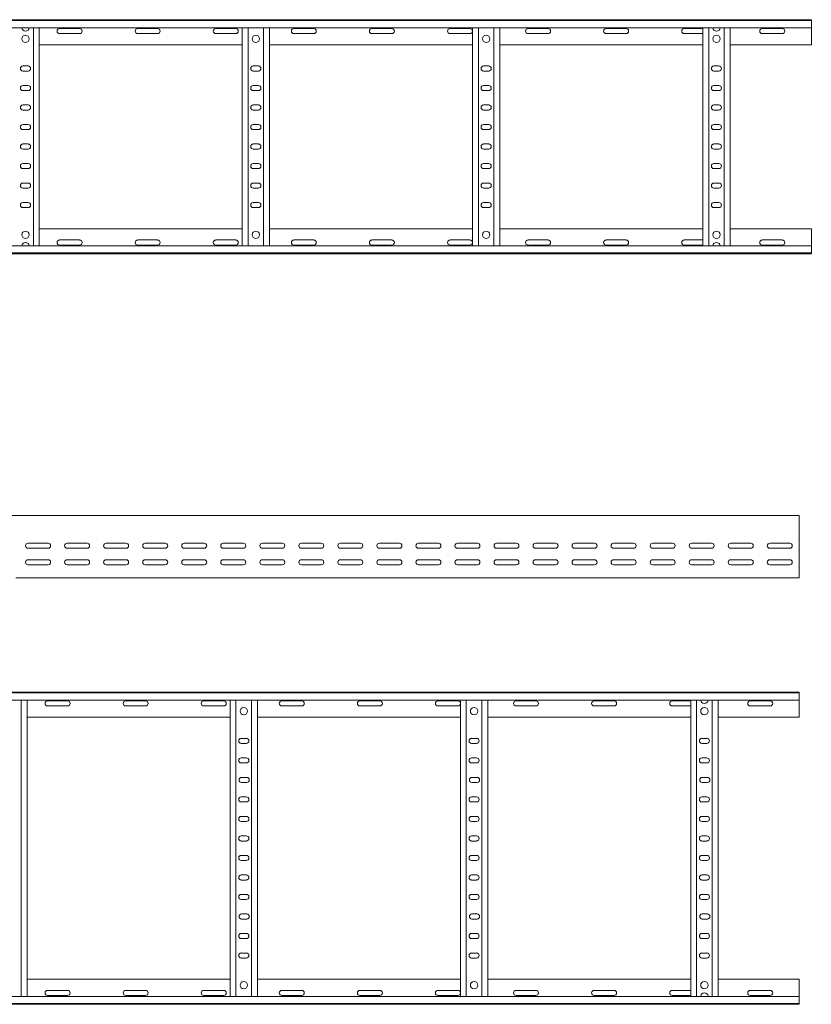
# Model space of a CAD drawing. Header units: millimetres. Extents: x -587 to 3650, y -4791 to -106.
# Tile 10 of 11: x 2571 to 3585, y -2365 to -1104. Entities that reach past the tile are written whole.
import ezdxf

# ---------------------------------------------------------------- set-up
doc = ezdxf.new("R2010")
doc.units = ezdxf.units.MM

msp = doc.modelspace()

# ---------------------------------------------------------------- linework, layer by layer
at = {"color": 7, "linetype": 'Continuous', "lineweight": 15}
for p, q in [((638.2, -1103.7), (3585.3, -1103.7)), ((3585.3, -1104.8), (638.3, -1104.8)), ((3585.3, -1103.7), (3585.3, -1104.8)), ((3585.3, -1104.8), (3585.3, -1113.9)), ((638.3, -1113.9), (3585.3, -1113.9)), ((2588.8, -1393.4), (2588.8, -1113.9)), ((2596.3, -1393.4), (2596.3, -1113.9)), ((2648, -1114.9), (2622.5, -1114.9)), ((2622.5, -1121.4), (2648, -1121.4)), ((2748, -1114.9), (2722.5, -1114.9)), ((2722.5, -1121.4), (2748, -1121.4)), ((2848, -1114.9), (2822.5, -1114.9)), ((2822.5, -1121.4), (2848, -1121.4)), ((2856.3, -1393.4), (2856.3, -1113.9)), ((2863.8, -1393.4), (2863.8, -1113.9)), ((2883.8, -1393.4), (2883.8, -1113.9)), ((2891.3, -1393.4), (2891.3, -1113.9)), ((2948, -1114.9), (2922.5, -1114.9)), ((2922.5, -1121.4), (2948, -1121.4)), ((3048, -1114.9), (3022.5, -1114.9)), ((3022.5, -1121.4), (3048, -1121.4)), ((3148, -1114.9), (3122.5, -1114.9)), ((3122.5, -1121.4), (3148, -1121.4)), ((3151.3, -1393.4), (3151.3, -1113.9)), ((3158.8, -1393.4), (3158.8, -1113.9)), ((3178.8, -1393.4), (3178.8, -1113.9)), ((3186.3, -1393.4), (3186.3, -1113.9)), ((3248, -1114.9), (3222.5, -1114.9)), ((3222.5, -1121.4), (3248, -1121.4)), ((3348, -1114.9), (3322.5, -1114.9)), ((3322.5, -1121.4), (3348, -1121.4)), ((3446.3, -1114.9), (3422.5, -1114.9)), ((3422.5, -1121.4), (3446.3, -1121.4)), ((3446.3, -1393.4), (3446.3, -1113.9)), ((3453.8, -1393.4), (3453.8, -1113.9)), ((3473.8, -1393.4), (3473.8, -1113.9)), ((3481.3, -1393.4), (3481.3, -1113.9)), ((3548, -1114.9), (3522.5, -1114.9)), ((3522.5, -1121.4), (3548, -1121.4)), ((3585.3, -1113.9), (3585.3, -1135.7)), ((2596.3, -1135.7), (2856.3, -1135.7)), ((2891.3, -1135.7), (3151.3, -1135.7)), ((3186.3, -1135.7), (3446.3, -1135.7)), ((3481.3, -1135.7), (3585.3, -1135.7)), ((2582, -1162.9), (2575.5, -1162.9)), ((2575.5, -1169.4), (2582, -1169.4)), ((2877, -1162.9), (2870.5, -1162.9)), ((2870.5, -1169.4), (2877, -1169.4)), ((3172, -1162.9), (3165.5, -1162.9)), ((3165.5, -1169.4), (3172, -1169.4)), ((3467, -1162.9), (3460.5, -1162.9)), ((3460.5, -1169.4), (3467, -1169.4)), ((2582, -1187.9), (2575.5, -1187.9)), ((2575.5, -1194.4), (2582, -1194.4)), ((2877, -1187.9), (2870.5, -1187.9)), ((2870.5, -1194.4), (2877, -1194.4)), ((3172, -1187.9), (3165.5, -1187.9)), ((3165.5, -1194.4), (3172, -1194.4)), ((3467, -1187.9), (3460.5, -1187.9)), ((3460.5, -1194.4), (3467, -1194.4)), ((2582, -1212.9), (2575.5, -1212.9)), ((2575.5, -1219.4), (2582, -1219.4)), ((2877, -1212.9), (2870.5, -1212.9)), ((2870.5, -1219.4), (2877, -1219.4)), ((3172, -1212.9), (3165.5, -1212.9)), ((3165.5, -1219.4), (3172, -1219.4)), ((3467, -1212.9), (3460.5, -1212.9)), ((3460.5, -1219.4), (3467, -1219.4)), ((2582, -1237.9), (2575.5, -1237.9)), ((2575.5, -1244.4), (2582, -1244.4)), ((2877, -1237.9), (2870.5, -1237.9)), ((2870.5, -1244.4), (2877, -1244.4)), ((3172, -1237.9), (3165.5, -1237.9)), ((3165.5, -1244.4), (3172, -1244.4)), ((3467, -1237.9), (3460.5, -1237.9)), ((3460.5, -1244.4), (3467, -1244.4)), ((2582, -1262.9), (2575.5, -1262.9)), ((2575.5, -1269.4), (2582, -1269.4)), ((2877, -1262.9), (2870.5, -1262.9)), ((2870.5, -1269.4), (2877, -1269.4)), ((3172, -1262.9), (3165.5, -1262.9)), ((3165.5, -1269.4), (3172, -1269.4)), ((3467, -1262.9), (3460.5, -1262.9)), ((3460.5, -1269.4), (3467, -1269.4)), ((2582, -1287.9), (2575.5, -1287.9)), ((2575.5, -1294.4), (2582, -1294.4)), ((2877, -1287.9), (2870.5, -1287.9)), ((2870.5, -1294.4), (2877, -1294.4)), ((3172, -1287.9), (3165.5, -1287.9)), ((3165.5, -1294.4), (3172, -1294.4)), ((3467, -1287.9), (3460.5, -1287.9)), ((3460.5, -1294.4), (3467, -1294.4)), ((2582, -1312.9), (2575.5, -1312.9)), ((2575.5, -1319.4), (2582, -1319.4)), ((2877, -1312.9), (2870.5, -1312.9)), ((2870.5, -1319.4), (2877, -1319.4)), ((3172, -1312.9), (3165.5, -1312.9)), ((3165.5, -1319.4), (3172, -1319.4)), ((3467, -1312.9), (3460.5, -1312.9)), ((3460.5, -1319.4), (3467, -1319.4)), ((2582, -1337.9), (2575.5, -1337.9)), ((2575.5, -1344.4), (2582, -1344.4)), ((2877, -1337.9), (2870.5, -1337.9)), ((2870.5, -1344.4), (2877, -1344.4)), ((3172, -1337.9), (3165.5, -1337.9)), ((3165.5, -1344.4), (3172, -1344.4)), ((3467, -1337.9), (3460.5, -1337.9)), ((3460.5, -1344.4), (3467, -1344.4)), ((2596.3, -1371.7), (2856.3, -1371.7)), ((2891.3, -1371.7), (3151.3, -1371.7)), ((3186.3, -1371.7), (3446.3, -1371.7)), ((3481.3, -1371.7), (3585.3, -1371.7)), ((3585.3, -1393.4), (3585.3, -1371.7)), ((2622.5, -1385.9), (2648, -1385.9)), ((2722.5, -1385.9), (2748, -1385.9)), ((2822.5, -1385.9), (2848, -1385.9)), ((2922.5, -1385.9), (2948, -1385.9)), ((3022.5, -1385.9), (3048, -1385.9)), ((3122.5, -1385.9), (3148, -1385.9)), ((3222.5, -1385.9), (3248, -1385.9)), ((3322.5, -1385.9), (3348, -1385.9)), ((3422.5, -1385.9), (3446.3, -1385.9)), ((3522.5, -1385.9), (3548, -1385.9)), ((3585.3, -1393.4), (638.3, -1393.4)), ((2648, -1392.4), (2622.5, -1392.4)), ((2748, -1392.4), (2722.5, -1392.4)), ((2848, -1392.4), (2822.5, -1392.4)), ((2948, -1392.4), (2922.5, -1392.4)), ((3048, -1392.4), (3022.5, -1392.4)), ((3148, -1392.4), (3122.5, -1392.4)), ((3248, -1392.4), (3222.5, -1392.4)), ((3348, -1392.4), (3322.5, -1392.4)), ((3446.3, -1392.4), (3422.5, -1392.4)), ((3548, -1392.4), (3522.5, -1392.4)), ((3585.3, -1402.5), (3585.3, -1393.4)), ((638.2, -1403.7), (3585.3, -1403.7)), ((638.3, -1402.5), (3585.3, -1402.5)), ((3585.3, -1403.7), (3585.3, -1402.5)), ((3569.8, -1738.8), (622.8, -1738.8)), ((3569.8, -1746.3), (3569.8, -1738.8)), ((3569.8, -1751.6), (3569.8, -1746.3)), ((3569.8, -1751.6), (3569.8, -1751.9)), ((3569.8, -1756.1), (3569.8, -1751.9)), ((3569.8, -1756.1), (3569.8, -1815.8)), ((2582.1, -1774.3), (2607.6, -1774.3)), ((2632.1, -1774.3), (2657.6, -1774.3)), ((2682.1, -1774.3), (2707.6, -1774.3)), ((2732.1, -1774.3), (2757.6, -1774.3)), ((2782.1, -1774.3), (2807.6, -1774.3)), ((2832.1, -1774.3), (2857.6, -1774.3)), ((2882.1, -1774.3), (2907.6, -1774.3)), ((2932.1, -1774.3), (2957.6, -1774.3)), ((2982.1, -1774.3), (3007.6, -1774.3)), ((3032.1, -1774.3), (3057.6, -1774.3)), ((3082.1, -1774.3), (3107.6, -1774.3)), ((3132.1, -1774.3), (3157.6, -1774.3)), ((3182.1, -1774.3), (3207.6, -1774.3)), ((3232.1, -1774.3), (3257.6, -1774.3)), ((3282.1, -1774.3), (3307.6, -1774.3)), ((3332.1, -1774.3), (3357.6, -1774.3)), ((3382.1, -1774.3), (3407.6, -1774.3)), ((3432.1, -1774.3), (3457.6, -1774.3)), ((3482.1, -1774.3), (3507.6, -1774.3)), ((3532.1, -1774.3), (3557.6, -1774.3)), ((2607.6, -1780.8), (2582.1, -1780.8)), ((2657.6, -1780.8), (2632.1, -1780.8)), ((2707.6, -1780.8), (2682.1, -1780.8)), ((2757.6, -1780.8), (2732.1, -1780.8)), ((2807.6, -1780.8), (2782.1, -1780.8)), ((2857.6, -1780.8), (2832.1, -1780.8)), ((2907.6, -1780.8), (2882.1, -1780.8)), ((2957.6, -1780.8), (2932.1, -1780.8)), ((3007.6, -1780.8), (2982.1, -1780.8)), ((3057.6, -1780.8), (3032.1, -1780.8)), ((3107.6, -1780.8), (3082.1, -1780.8)), ((3157.6, -1780.8), (3132.1, -1780.8)), ((3207.6, -1780.8), (3182.1, -1780.8)), ((3257.6, -1780.8), (3232.1, -1780.8)), ((3307.6, -1780.8), (3282.1, -1780.8)), ((3357.6, -1780.8), (3332.1, -1780.8)), ((3407.6, -1780.8), (3382.1, -1780.8)), ((3457.6, -1780.8), (3432.1, -1780.8)), ((3507.6, -1780.8), (3482.1, -1780.8)), ((3557.6, -1780.8), (3532.1, -1780.8)), ((2582.1, -1795.6), (2607.6, -1795.6)), ((2607.6, -1802.1), (2582.1, -1802.1)), ((2632.1, -1795.6), (2657.6, -1795.6)), ((2657.6, -1802.1), (2632.1, -1802.1)), ((2682.1, -1795.6), (2707.6, -1795.6)), ((2707.6, -1802.1), (2682.1, -1802.1)), ((2732.1, -1795.6), (2757.6, -1795.6)), ((2757.6, -1802.1), (2732.1, -1802.1)), ((2782.1, -1795.6), (2807.6, -1795.6)), ((2807.6, -1802.1), (2782.1, -1802.1)), ((2832.1, -1795.6), (2857.6, -1795.6)), ((2857.6, -1802.1), (2832.1, -1802.1)), ((2842.6, -1801.9), (2846.5, -1801.9)), ((2882.1, -1795.6), (2907.6, -1795.6)), ((2907.6, -1802.1), (2882.1, -1802.1)), ((2932.1, -1795.6), (2957.6, -1795.6)), ((2957.6, -1802.1), (2932.1, -1802.1)), ((2982.1, -1795.6), (3007.6, -1795.6)), ((3007.6, -1802.1), (2982.1, -1802.1)), ((3032.1, -1795.6), (3057.6, -1795.6)), ((3057.6, -1802.1), (3032.1, -1802.1)), ((3082.1, -1795.6), (3107.6, -1795.6)), ((3107.6, -1802.1), (3082.1, -1802.1)), ((3132.1, -1795.6), (3157.6, -1795.6)), ((3157.6, -1802.1), (3132.1, -1802.1)), ((3137.6, -1801.9), (3141.5, -1801.9)), ((3182.1, -1795.6), (3207.6, -1795.6)), ((3207.6, -1802.1), (3182.1, -1802.1)), ((3232.1, -1795.6), (3257.6, -1795.6)), ((3257.6, -1802.1), (3232.1, -1802.1)), ((3282.1, -1795.6), (3307.6, -1795.6)), ((3307.6, -1802.1), (3282.1, -1802.1)), ((3332.1, -1795.6), (3357.6, -1795.6)), ((3357.6, -1802.1), (3332.1, -1802.1)), ((3382.1, -1795.6), (3407.6, -1795.6)), ((3407.6, -1802.1), (3382.1, -1802.1)), ((3432.1, -1795.6), (3457.6, -1795.6)), ((3457.6, -1802.1), (3432.1, -1802.1)), ((3432.6, -1801.9), (3436.5, -1801.9)), ((3482.1, -1795.6), (3507.6, -1795.6)), ((3507.6, -1802.1), (3482.1, -1802.1)), ((3532.1, -1795.6), (3557.6, -1795.6)), ((3557.6, -1802.1), (3532.1, -1802.1)), ((3569.8, -1818.8), (3569.8, -1815.8)), ((2566.2, -1818.8), (3445.4, -1818.8)), ((3445.4, -1818.8), (3451.2, -1818.8)), ((3451.2, -1818.8), (3569.8, -1818.8)), ((622.7, -1965.1), (3569.8, -1965.1)), ((3569.8, -1966.2), (622.8, -1966.2)), ((3569.8, -1965.1), (3569.8, -1966.2)), ((3569.8, -1966.2), (3569.8, -1975.3)), ((622.8, -1975.3), (3569.8, -1975.3)), ((2573.3, -2354.9), (2573.3, -1975.3)), ((2580.8, -2354.9), (2580.8, -1975.3)), ((2632.6, -1976.4), (2607.1, -1976.4)), ((2732.6, -1976.4), (2707.1, -1976.4)), ((2832.6, -1976.4), (2807.1, -1976.4)), ((2840.8, -2354.9), (2840.8, -1975.3)), ((2848.3, -2354.9), (2848.3, -1975.3)), ((2868.3, -2354.9), (2868.3, -1975.3)), ((2875.8, -2354.9), (2875.8, -1975.3)), ((2932.6, -1976.4), (2907.1, -1976.4)), ((3032.6, -1976.4), (3007.1, -1976.4)), ((3132.6, -1976.4), (3107.1, -1976.4)), ((3135.8, -2354.9), (3135.8, -1975.3)), ((3143.3, -2354.9), (3143.3, -1975.3)), ((3163.3, -2354.9), (3163.3, -1975.3)), ((3170.8, -2354.9), (3170.8, -1975.3)), ((3232.6, -1976.4), (3207.1, -1976.4)), ((3332.6, -1976.4), (3307.1, -1976.4)), ((3430.8, -1976.4), (3407.1, -1976.4)), ((3430.8, -2354.9), (3430.8, -1975.3)), ((3438.3, -2354.9), (3438.3, -1975.3)), ((3458.3, -2354.9), (3458.3, -1975.3)), ((3465.8, -2354.9), (3465.8, -1975.3)), ((3532.6, -1976.4), (3507.1, -1976.4)), ((3569.8, -1975.3), (3569.8, -1997.1)), ((2607.1, -1982.9), (2632.6, -1982.9)), ((2707.1, -1982.9), (2732.6, -1982.9)), ((2807.1, -1982.9), (2832.6, -1982.9)), ((2907.1, -1982.9), (2932.6, -1982.9)), ((3007.1, -1982.9), (3032.6, -1982.9)), ((3107.1, -1982.9), (3132.6, -1982.9)), ((3207.1, -1982.9), (3232.6, -1982.9)), ((3307.1, -1982.9), (3332.6, -1982.9)), ((3407.1, -1982.9), (3430.8, -1982.9)), ((3507.1, -1982.9), (3532.6, -1982.9)), ((2580.8, -1997.1), (2840.8, -1997.1)), ((2875.8, -1997.1), (3135.8, -1997.1)), ((3170.8, -1997.1), (3430.8, -1997.1)), ((3465.8, -1997.1), (3569.8, -1997.1)), ((2861.6, -2024.4), (2855.1, -2024.4)), ((2855.1, -2030.9), (2861.6, -2030.9)), ((3156.6, -2024.4), (3150.1, -2024.4)), ((3150.1, -2030.9), (3156.6, -2030.9)), ((3451.6, -2024.4), (3445.1, -2024.4)), ((3445.1, -2030.9), (3451.6, -2030.9)), ((2861.6, -2049.4), (2855.1, -2049.4)), ((2855.1, -2055.9), (2861.6, -2055.9)), ((3156.6, -2049.4), (3150.1, -2049.4)), ((3150.1, -2055.9), (3156.6, -2055.9)), ((3451.6, -2049.4), (3445.1, -2049.4)), ((3445.1, -2055.9), (3451.6, -2055.9)), ((2862.1, -2074.4), (2855.6, -2074.4)), ((2855.6, -2080.9), (2862.1, -2080.9)), ((3157.1, -2074.4), (3150.6, -2074.4)), ((3150.6, -2080.9), (3157.1, -2080.9)), ((3452.1, -2074.4), (3445.6, -2074.4)), ((3445.6, -2080.9), (3452.1, -2080.9)), ((2861.6, -2099.4), (2855.1, -2099.4)), ((2855.1, -2105.9), (2861.6, -2105.9)), ((3156.6, -2099.4), (3150.1, -2099.4)), ((3150.1, -2105.9), (3156.6, -2105.9)), ((3451.6, -2099.4), (3445.1, -2099.4)), ((3445.1, -2105.9), (3451.6, -2105.9)), ((2861.6, -2124.4), (2855.1, -2124.4)), ((2855.1, -2130.9), (2861.6, -2130.9)), ((3156.6, -2124.4), (3150.1, -2124.4)), ((3150.1, -2130.9), (3156.6, -2130.9)), ((3451.6, -2124.4), (3445.1, -2124.4)), ((3445.1, -2130.9), (3451.6, -2130.9)), ((2861.6, -2149.4), (2855.1, -2149.4)), ((2855.1, -2155.9), (2861.6, -2155.9)), ((3156.6, -2149.4), (3150.1, -2149.4)), ((3150.1, -2155.9), (3156.6, -2155.9)), ((3451.6, -2149.4), (3445.1, -2149.4)), ((3445.1, -2155.9), (3451.6, -2155.9)), ((2861.6, -2174.4), (2855.1, -2174.4)), ((2855.1, -2180.9), (2861.6, -2180.9)), ((3156.6, -2174.4), (3150.1, -2174.4)), ((3150.1, -2180.9), (3156.6, -2180.9)), ((3451.6, -2174.4), (3445.1, -2174.4)), ((3445.1, -2180.9), (3451.6, -2180.9)), ((2861.6, -2199.4), (2855.1, -2199.4)), ((2855.1, -2205.9), (2861.6, -2205.9)), ((3156.6, -2199.4), (3150.1, -2199.4)), ((3150.1, -2205.9), (3156.6, -2205.9)), ((3451.6, -2199.4), (3445.1, -2199.4)), ((3445.1, -2205.9), (3451.6, -2205.9)), ((2861.6, -2224.4), (2855.1, -2224.4)), ((2855.1, -2230.9), (2861.6, -2230.9)), ((3156.6, -2224.4), (3150.1, -2224.4)), ((3150.1, -2230.9), (3156.6, -2230.9)), ((3451.6, -2224.4), (3445.1, -2224.4)), ((3445.1, -2230.9), (3451.6, -2230.9)), ((2862.1, -2249.4), (2855.6, -2249.4)), ((2855.6, -2255.9), (2862.1, -2255.9)), ((3157.1, -2249.4), (3150.6, -2249.4)), ((3150.6, -2255.9), (3157.1, -2255.9)), ((3452.1, -2249.4), (3445.6, -2249.4)), ((3445.6, -2255.9), (3452.1, -2255.9)), ((2861.6, -2274.4), (2855.1, -2274.4)), ((2855.1, -2280.9), (2861.6, -2280.9)), ((3156.6, -2274.4), (3150.1, -2274.4)), ((3150.1, -2280.9), (3156.6, -2280.9)), ((3451.6, -2274.4), (3445.1, -2274.4)), ((3445.1, -2280.9), (3451.6, -2280.9)), ((2861.6, -2299.4), (2855.1, -2299.4)), ((2855.1, -2305.9), (2861.6, -2305.9)), ((3156.6, -2299.4), (3150.1, -2299.4)), ((3150.1, -2305.9), (3156.6, -2305.9)), ((3451.6, -2299.4), (3445.1, -2299.4)), ((3445.1, -2305.9), (3451.6, -2305.9)), ((2580.8, -2333.1), (2840.8, -2333.1)), ((2875.8, -2333.1), (3135.8, -2333.1)), ((3170.8, -2333.1), (3430.8, -2333.1)), ((3465.8, -2333.1), (3569.8, -2333.1)), ((3569.8, -2354.9), (3569.8, -2333.1)), ((3569.8, -2354.9), (622.8, -2354.9)), ((2607.1, -2347.4), (2632.6, -2347.4)), ((2632.6, -2353.9), (2607.1, -2353.9)), ((2707.1, -2347.4), (2732.6, -2347.4)), ((2732.6, -2353.9), (2707.1, -2353.9)), ((2807.1, -2347.4), (2832.6, -2347.4)), ((2832.6, -2353.9), (2807.1, -2353.9)), ((2907.1, -2347.4), (2932.6, -2347.4)), ((2932.6, -2353.9), (2907.1, -2353.9)), ((3007.1, -2347.4), (3032.6, -2347.4)), ((3032.6, -2353.9), (3007.1, -2353.9)), ((3107.1, -2347.4), (3132.6, -2347.4)), ((3132.6, -2353.9), (3107.1, -2353.9)), ((3207.1, -2347.4), (3232.6, -2347.4)), ((3232.6, -2353.9), (3207.1, -2353.9)), ((3307.1, -2347.4), (3332.6, -2347.4)), ((3332.6, -2353.9), (3307.1, -2353.9)), ((3407.1, -2347.4), (3430.8, -2347.4)), ((3430.8, -2353.9), (3407.1, -2353.9)), ((3507.1, -2347.4), (3532.6, -2347.4)), ((3532.6, -2353.9), (3507.1, -2353.9)), ((3569.8, -2364), (3569.8, -2354.9)), ((622.7, -2365.1), (3569.8, -2365.1)), ((622.8, -2364), (3569.8, -2364)), ((3569.8, -2365.1), (3569.8, -2364))]:
    msp.add_line(p, q, dxfattribs=at)
for centre in [(2578.8, -1128.2), (2873.8, -1128.2), (3168.8, -1128.2), (3463.8, -1128.2), (2578.8, -1379.2), (2873.8, -1379.2), (3168.8, -1379.2), (3463.8, -1379.2), (2858.3, -1989.6), (3153.3, -1989.6), (3448.3, -1989.6), (2858.3, -2340.6), (3153.3, -2340.6), (3448.3, -2340.6)]:
    msp.add_circle(centre, 4.75, dxfattribs=at)
for centre, radius, start, end in [((2578.8, -1113.6), 4.75, 183.9233, 356.0767), ((2622.5, -1118.2), 3.25, 90, 270), ((2648, -1118.2), 3.25, 270, 90), ((2722.5, -1118.2), 3.25, 90, 270), ((2748, -1118.2), 3.25, 270, 90), ((2822.5, -1118.2), 3.25, 90, 270), ((2848, -1118.2), 3.25, 270, 90), ((2922.5, -1118.2), 3.25, 90, 270), ((2948, -1118.2), 3.25, 270, 90), ((3022.5, -1118.2), 3.25, 90, 270), ((3048, -1118.2), 3.25, 270, 90), ((3122.5, -1118.2), 3.25, 90, 270), ((3148, -1118.2), 3.25, 270, 90), ((3222.5, -1118.2), 3.25, 90, 270), ((3248, -1118.2), 3.25, 270, 90), ((3322.5, -1118.2), 3.25, 90, 270), ((3348, -1118.2), 3.25, 270, 90), ((3422.5, -1118.2), 3.25, 90, 270), ((3463.8, -1113.6), 4.75, 183.9233, 356.0767), ((3522.5, -1118.2), 3.25, 90, 270), ((3548, -1118.2), 3.25, 270, 90), ((2575.5, -1166.2), 3.25, 90, 270), ((2582, -1166.2), 3.25, 270, 90), ((2870.5, -1166.2), 3.25, 90, 270), ((2877, -1166.2), 3.25, 270, 90), ((3165.5, -1166.2), 3.25, 90, 270), ((3172, -1166.2), 3.25, 270, 90), ((3460.5, -1166.2), 3.25, 90, 270), ((3467, -1166.2), 3.25, 270, 90), ((2575.5, -1191.2), 3.25, 90, 270), ((2582, -1191.2), 3.25, 270, 90), ((2870.5, -1191.2), 3.25, 90, 270), ((2877, -1191.2), 3.25, 270, 90), ((3165.5, -1191.2), 3.25, 90, 270), ((3172, -1191.2), 3.25, 270, 90), ((3460.5, -1191.2), 3.25, 90, 270), ((3467, -1191.2), 3.25, 270, 90), ((2575.5, -1216.2), 3.25, 90, 270), ((2582, -1216.2), 3.25, 270, 90), ((2870.5, -1216.2), 3.25, 90, 270), ((2877, -1216.2), 3.25, 270, 90), ((3165.5, -1216.2), 3.25, 90, 270), ((3172, -1216.2), 3.25, 270, 90), ((3460.5, -1216.2), 3.25, 90, 270), ((3467, -1216.2), 3.25, 270, 90), ((2575.5, -1241.2), 3.25, 90, 270), ((2582, -1241.2), 3.25, 270, 90), ((2870.5, -1241.2), 3.25, 90, 270), ((2877, -1241.2), 3.25, 270, 90), ((3165.5, -1241.2), 3.25, 90, 270), ((3172, -1241.2), 3.25, 270, 90), ((3460.5, -1241.2), 3.25, 90, 270), ((3467, -1241.2), 3.25, 270, 90), ((2575.5, -1266.2), 3.25, 90, 270), ((2582, -1266.2), 3.25, 270, 90), ((2870.5, -1266.2), 3.25, 90, 270), ((2877, -1266.2), 3.25, 270, 90), ((3165.5, -1266.2), 3.25, 90, 270), ((3172, -1266.2), 3.25, 270, 90), ((3460.5, -1266.2), 3.25, 90, 270), ((3467, -1266.2), 3.25, 270, 90), ((2575.5, -1291.2), 3.25, 90, 270), ((2582, -1291.2), 3.25, 270, 90), ((2870.5, -1291.2), 3.25, 90, 270), ((2877, -1291.2), 3.25, 270, 90), ((3165.5, -1291.2), 3.25, 90, 270), ((3172, -1291.2), 3.25, 270, 90), ((3460.5, -1291.2), 3.25, 90, 270), ((3467, -1291.2), 3.25, 270, 90), ((2575.5, -1316.2), 3.25, 90, 270), ((2582, -1316.2), 3.25, 270, 90), ((2870.5, -1316.2), 3.25, 90, 270), ((2877, -1316.2), 3.25, 270, 90), ((3165.5, -1316.2), 3.25, 90, 270), ((3172, -1316.2), 3.25, 270, 90), ((3460.5, -1316.2), 3.25, 90, 270), ((3467, -1316.2), 3.25, 270, 90), ((2575.5, -1341.2), 3.25, 90, 270), ((2582, -1341.2), 3.25, 270, 90), ((2870.5, -1341.2), 3.25, 90, 270), ((2877, -1341.2), 3.25, 270, 90), ((3165.5, -1341.2), 3.25, 90, 270), ((3172, -1341.2), 3.25, 270, 90), ((3460.5, -1341.2), 3.25, 90, 270), ((3467, -1341.2), 3.25, 270, 90), ((2622.5, -1389.2), 3.25, 90, 270), ((2648, -1389.2), 3.25, 270, 90), ((2722.5, -1389.2), 3.25, 90, 270), ((2748, -1389.2), 3.25, 270, 90), ((2822.5, -1389.2), 3.25, 90, 270), ((2848, -1389.2), 3.25, 270, 90), ((2922.5, -1389.2), 3.25, 90, 270), ((2948, -1389.2), 3.25, 270, 90), ((3022.5, -1389.2), 3.25, 90, 270), ((3048, -1389.2), 3.25, 270, 90), ((3122.5, -1389.2), 3.25, 90, 270), ((3148, -1389.2), 3.25, 270, 90), ((3222.5, -1389.2), 3.25, 90, 270), ((3248, -1389.2), 3.25, 270, 90), ((3322.5, -1389.2), 3.25, 90, 270), ((3348, -1389.2), 3.25, 270, 90), ((3422.5, -1389.2), 3.25, 90, 270), ((3522.5, -1389.2), 3.25, 90, 270), ((3548, -1389.2), 3.25, 270, 90), ((2578.8, -1393.8), 4.75, 3.9233, 176.0767), ((3463.8, -1393.8), 4.75, 3.9233, 176.0767), ((2582.1, -1777.6), 3.25, 90, 270), ((2607.6, -1777.6), 3.25, 270, 90), ((2632.1, -1777.6), 3.25, 90, 270), ((2657.6, -1777.6), 3.25, 270, 90), ((2682.1, -1777.6), 3.25, 90, 270), ((2707.6, -1777.6), 3.25, 270, 90), ((2732.1, -1777.6), 3.25, 90, 270), ((2757.6, -1777.6), 3.25, 270, 90), ((2782.1, -1777.6), 3.25, 90, 270), ((2807.6, -1777.6), 3.25, 270, 90), ((2832.1, -1777.6), 3.25, 90, 270), ((2857.6, -1777.6), 3.25, 270, 90), ((2882.1, -1777.6), 3.25, 90, 270), ((2907.6, -1777.6), 3.25, 270, 90), ((2932.1, -1777.6), 3.25, 90, 270), ((2957.6, -1777.6), 3.25, 270, 90), ((2982.1, -1777.6), 3.25, 90, 270), ((3007.6, -1777.6), 3.25, 270, 90), ((3032.1, -1777.6), 3.25, 90, 270), ((3057.6, -1777.6), 3.25, 270, 90), ((3082.1, -1777.6), 3.25, 90, 270), ((3107.6, -1777.6), 3.25, 270, 90), ((3132.1, -1777.6), 3.25, 90, 270), ((3157.6, -1777.6), 3.25, 270, 90), ((3182.1, -1777.6), 3.25, 90, 270), ((3207.6, -1777.6), 3.25, 270, 90), ((3232.1, -1777.6), 3.25, 90, 270), ((3257.6, -1777.6), 3.25, 270, 90), ((3282.1, -1777.6), 3.25, 90, 270), ((3307.6, -1777.6), 3.25, 270, 90), ((3332.1, -1777.6), 3.25, 90, 270), ((3357.6, -1777.6), 3.25, 270, 90), ((3382.1, -1777.6), 3.25, 90, 270), ((3407.6, -1777.6), 3.25, 270, 90), ((3432.1, -1777.6), 3.25, 90, 270), ((3457.6, -1777.6), 3.25, 270, 90), ((3482.1, -1777.6), 3.25, 90, 270), ((3507.6, -1777.6), 3.25, 270, 90), ((3532.1, -1777.6), 3.25, 90, 270), ((3557.6, -1777.6), 3.25, 270, 90), ((2582.1, -1798.8), 3.25, 90, 270), ((2607.6, -1798.8), 3.25, 270, 90), ((2632.1, -1798.8), 3.25, 90, 270), ((2657.6, -1798.8), 3.25, 270, 90), ((2682.1, -1798.8), 3.25, 90, 270), ((2707.6, -1798.8), 3.25, 270, 90), ((2732.1, -1798.8), 3.25, 90, 270), ((2757.6, -1798.8), 3.25, 270, 90), ((2782.1, -1798.8), 3.25, 90, 270), ((2807.6, -1798.8), 3.25, 270, 90), ((2832.1, -1798.8), 3.25, 90, 270), ((2842.6, -1803.7), 1.8, 90, 116.5628), ((2846.5, -1803.7), 1.8, 63.4372, 90), ((2857.6, -1798.8), 3.25, 270, 90), ((2882.1, -1798.8), 3.25, 90, 270), ((2907.6, -1798.8), 3.25, 270, 90), ((2932.1, -1798.8), 3.25, 90, 270), ((2957.6, -1798.8), 3.25, 270, 90), ((2982.1, -1798.8), 3.25, 90, 270), ((3007.6, -1798.8), 3.25, 270, 90), ((3032.1, -1798.8), 3.25, 90, 270), ((3057.6, -1798.8), 3.25, 270, 90), ((3082.1, -1798.8), 3.25, 90, 270), ((3107.6, -1798.8), 3.25, 270, 90), ((3132.1, -1798.8), 3.25, 90, 270), ((3137.6, -1803.7), 1.8, 90, 116.5628), ((3141.5, -1803.7), 1.8, 63.4372, 90), ((3157.6, -1798.8), 3.25, 270, 90), ((3182.1, -1798.8), 3.25, 90, 270), ((3207.6, -1798.8), 3.25, 270, 90), ((3232.1, -1798.8), 3.25, 90, 270), ((3257.6, -1798.8), 3.25, 270, 90), ((3282.1, -1798.8), 3.25, 90, 270), ((3307.6, -1798.8), 3.25, 270, 90), ((3332.1, -1798.8), 3.25, 90, 270), ((3357.6, -1798.8), 3.25, 270, 90), ((3382.1, -1798.8), 3.25, 90, 270), ((3407.6, -1798.8), 3.25, 270, 90), ((3432.1, -1798.8), 3.25, 90, 270), ((3432.6, -1803.7), 1.8, 90, 115.9384), ((3436.5, -1803.7), 1.8, 63.4372, 90), ((3457.6, -1798.8), 3.25, 270, 90), ((3482.1, -1798.8), 3.25, 90, 270), ((3507.6, -1798.8), 3.25, 270, 90), ((3532.1, -1798.8), 3.25, 90, 270), ((3557.6, -1798.8), 3.25, 270, 90), ((2607.1, -1979.6), 3.25, 90, 270), ((2632.6, -1979.6), 3.25, 270, 90), ((2707.1, -1979.6), 3.25, 90, 270), ((2732.6, -1979.6), 3.25, 270, 90), ((2807.1, -1979.6), 3.25, 90, 270), ((2832.6, -1979.6), 3.25, 270, 90), ((2907.1, -1979.6), 3.25, 90, 270), ((2932.6, -1979.6), 3.25, 270, 90), ((3007.1, -1979.6), 3.25, 90, 270), ((3032.6, -1979.6), 3.25, 270, 90), ((3107.1, -1979.6), 3.25, 90, 270), ((3132.6, -1979.6), 3.25, 270, 90), ((3207.1, -1979.6), 3.25, 90, 270), ((3232.6, -1979.6), 3.25, 270, 90), ((3307.1, -1979.6), 3.25, 90, 270), ((3332.6, -1979.6), 3.25, 270, 90), ((3407.1, -1979.6), 3.25, 90, 270), ((3448.3, -1975), 4.75, 183.9233, 356.0767), ((3507.1, -1979.6), 3.25, 90, 270), ((3532.6, -1979.6), 3.25, 270, 90), ((2855.1, -2027.6), 3.25, 90, 270), ((2861.6, -2027.6), 3.25, 270, 90), ((3150.1, -2027.6), 3.25, 90, 270), ((3156.6, -2027.6), 3.25, 270, 90), ((3445.1, -2027.6), 3.25, 90, 270), ((3451.6, -2027.6), 3.25, 270, 90), ((2855.1, -2052.6), 3.25, 89.9999, 269.9999), ((2861.6, -2052.6), 3.25, 269.9999, 89.9999), ((3150.1, -2052.6), 3.25, 89.9999, 269.9999), ((3156.6, -2052.6), 3.25, 269.9999, 89.9999), ((3445.1, -2052.6), 3.25, 89.9999, 269.9999), ((3451.6, -2052.6), 3.25, 269.9999, 89.9999), ((2855.6, -2077.6), 3.25, 90, 270), ((2862.1, -2077.6), 3.25, 270, 90), ((3150.6, -2077.6), 3.25, 90, 270), ((3157.1, -2077.6), 3.25, 270, 90), ((3445.6, -2077.6), 3.25, 90, 270), ((3452.1, -2077.6), 3.25, 270, 90), ((2855.1, -2102.6), 3.25, 90.0001, 270.0001), ((2861.6, -2102.6), 3.25, 270.0001, 90.0001), ((3150.1, -2102.6), 3.25, 90.0001, 270.0001), ((3156.6, -2102.6), 3.25, 270.0001, 90.0001), ((3445.1, -2102.6), 3.25, 90.0001, 270.0001), ((3451.6, -2102.6), 3.25, 270.0001, 90.0001), ((2855.1, -2127.6), 3.25, 90, 270), ((2861.6, -2127.6), 3.25, 270, 90), ((3150.1, -2127.6), 3.25, 90, 270), ((3156.6, -2127.6), 3.25, 270, 90), ((3445.1, -2127.6), 3.25, 90, 270), ((3451.6, -2127.6), 3.25, 270, 90), ((2855.1, -2152.6), 3.25, 89.9999, 269.9999), ((2861.6, -2152.6), 3.25, 269.9999, 89.9999), ((3150.1, -2152.6), 3.25, 89.9999, 269.9999), ((3156.6, -2152.6), 3.25, 269.9999, 89.9999), ((3445.1, -2152.6), 3.25, 89.9999, 269.9999), ((3451.6, -2152.6), 3.25, 269.9999, 89.9999), ((2855.1, -2177.6), 3.25, 90.0001, 270.0001), ((2861.6, -2177.6), 3.25, 270.0001, 90.0001), ((3150.1, -2177.6), 3.25, 90.0001, 270.0001), ((3156.6, -2177.6), 3.25, 270.0001, 90.0001), ((3445.1, -2177.6), 3.25, 90.0001, 270.0001), ((3451.6, -2177.6), 3.25, 270.0001, 90.0001), ((2855.1, -2202.6), 3.25, 90, 270), ((2861.6, -2202.6), 3.25, 270, 90), ((3150.1, -2202.6), 3.25, 90, 270), ((3156.6, -2202.6), 3.25, 270, 90), ((3445.1, -2202.6), 3.25, 90, 270), ((3451.6, -2202.6), 3.25, 270, 90), ((2855.1, -2227.6), 3.25, 89.9999, 269.9999), ((2861.6, -2227.6), 3.25, 269.9999, 89.9999), ((3150.1, -2227.6), 3.25, 89.9999, 269.9999), ((3156.6, -2227.6), 3.25, 269.9999, 89.9999), ((3445.1, -2227.6), 3.25, 89.9999, 269.9999), ((3451.6, -2227.6), 3.25, 269.9999, 89.9999), ((2855.6, -2252.6), 3.25, 90, 270), ((2862.1, -2252.6), 3.25, 270, 90), ((3150.6, -2252.6), 3.25, 90, 270), ((3157.1, -2252.6), 3.25, 270, 90), ((3445.6, -2252.6), 3.25, 90, 270), ((3452.1, -2252.6), 3.25, 270, 90), ((2855.1, -2277.6), 3.25, 90.0001, 270.0001), ((2861.6, -2277.6), 3.25, 270.0001, 90.0001), ((3150.1, -2277.6), 3.25, 90.0001, 270.0001), ((3156.6, -2277.6), 3.25, 270.0001, 90.0001), ((3445.1, -2277.6), 3.25, 90.0001, 270.0001), ((3451.6, -2277.6), 3.25, 270.0001, 90.0001), ((2855.1, -2302.6), 3.25, 90, 270), ((2861.6, -2302.6), 3.25, 270, 90), ((3150.1, -2302.6), 3.25, 90, 270), ((3156.6, -2302.6), 3.25, 270, 90), ((3445.1, -2302.6), 3.25, 90, 270), ((3451.6, -2302.6), 3.25, 270, 90), ((2607.1, -2350.6), 3.25, 90, 270), ((2632.6, -2350.6), 3.25, 270, 90), ((2707.1, -2350.6), 3.25, 90, 270), ((2732.6, -2350.6), 3.25, 270, 90), ((2807.1, -2350.6), 3.25, 90, 270), ((2832.6, -2350.6), 3.25, 270, 90), ((2907.1, -2350.6), 3.25, 90, 270), ((2932.6, -2350.6), 3.25, 270, 90), ((3007.1, -2350.6), 3.25, 90, 270), ((3032.6, -2350.6), 3.25, 270, 90), ((3107.1, -2350.6), 3.25, 90, 270), ((3132.6, -2350.6), 3.25, 270, 90), ((3207.1, -2350.6), 3.25, 90, 270), ((3232.6, -2350.6), 3.25, 270, 90), ((3307.1, -2350.6), 3.25, 90, 270), ((3332.6, -2350.6), 3.25, 270, 90), ((3407.1, -2350.6), 3.25, 90, 270), ((3448.3, -2355.2), 4.75, 3.9233, 176.0767), ((3507.1, -2350.6), 3.25, 90, 270), ((3532.6, -2350.6), 3.25, 270, 90)]:
    msp.add_arc(centre, radius, start, end, dxfattribs=at)

doc.saveas('drawing.dxf')
